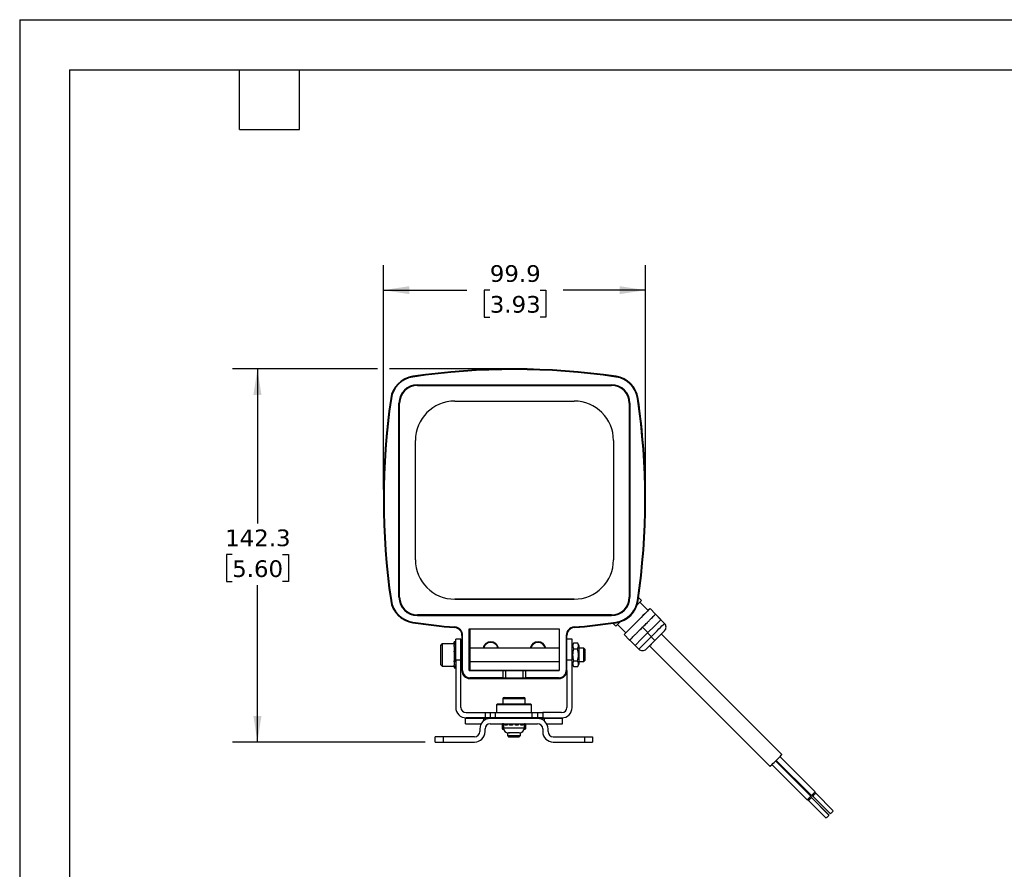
# Model space of a CAD drawing. Header units: millimetres. Extents: x 0 to 838, y 0 to 648.
# Tile 2 of 4: x 0 to 375, y 324 to 648. Entities that reach past the tile are written whole.
import ezdxf

# ---------------------------------------------------------------- set-up
doc = ezdxf.new("R2010")
doc.units = ezdxf.units.MM
doc.header["$LTSCALE"] = 3
doc.linetypes.add('SLD-Solid', pattern=[0])
doc.layers.add('DIMENSIONS', color=140, linetype='SLD-Solid', lineweight=25)
doc.layers.add('TEXT', color=140, linetype='SLD-Solid', lineweight=25)
doc.styles.add('SLDTEXTSTYLE0', font='VERDANA.TTF')
doc.dimstyles.new('SLDDIMSTYLE0', dxfattribs={"dimtxt": 6.474023, "dimasz": 9.906, "dimexe": 0, "dimexo": 0.0625, "dimgap": 1.618506, "dimtad": 0, "dimtih": 1, "dimtoh": 1, "dimrnd": 1e-09, "dimzin": 12, "dimdsep": 46, "dimtxsty": 'SLDTEXTSTYLE0', "dimsah": 1, "dimcen": 0.09, "dimadec": 0, "dimazin": 3, "dimtfac": 1, "dimtofl": 0, "dimtmove": 0, "dimatfit": 3, "dimfxl": 0, "dimfrac": 2, "dimtolj": 1, "dimtzin": 12, "dimarcsym": 0})

# ---------------------------------------------------------------- blocks, each defined once
blk = doc.blocks.new('_D')
at = {"layer": 'DIMENSIONS'}
for p, q in [((138.62, 468.6), (138.62, 554.14)), ((238.55, 468.6), (238.55, 554.14)), ((138.62, 544.61), (170.42, 544.61)), ((179.2, 544.61), (177.02, 544.61)), ((177.02, 544.61), (177.02, 534.32)), ((198.43, 544.61), (200.61, 544.61)), ((200.61, 544.61), (200.61, 534.32)), ((238.55, 544.61), (207.21, 544.61)), ((177.02, 534.32), (179.2, 534.32)), ((200.61, 534.32), (198.43, 534.32))]:
    blk.add_line(p, q, dxfattribs=at)
for points in [[(138.62, 544.61), (148.53, 543.09), (148.53, 546.14)], [(238.55, 544.61), (228.64, 546.14), (228.64, 543.09)]]:
    blk.add_solid(points, dxfattribs=at)
at = {"layer": 'DIMENSIONS', "char_height": 6.35, "attachment_point": 1, "style": 'SLDTEXTSTYLE0'}
for s, insert in [('99.9', (179.2, 554.13)), ('3.93', (179.2, 542.39))]:
    blk.add_mtext(s, dxfattribs=dict(at, insert=insert))
blk = doc.blocks.new('_D_1')
at = {"layer": 'DIMENSIONS'}
for p, q in [((136.34, 514.61), (81.1, 514.61)), ((90.62, 514.61), (90.62, 455.61)), ((184.77, 514.61), (140.91, 514.61)), ((81, 443.87), (78.83, 443.87)), ((78.83, 443.87), (78.83, 433.58)), ((100.24, 443.87), (102.41, 443.87)), ((102.41, 443.87), (102.41, 433.58)), ((78.83, 433.58), (81, 433.58)), ((90.62, 372.34), (90.62, 432.13)), ((102.41, 433.58), (100.24, 433.58)), ((154.57, 372.34), (81.1, 372.34))]:
    blk.add_line(p, q, dxfattribs=at)
for points in [[(90.62, 514.61), (89.1, 504.71), (92.15, 504.71)], [(90.62, 372.34), (92.15, 382.25), (89.1, 382.25)]]:
    blk.add_solid(points, dxfattribs=at)
at = {"layer": 'DIMENSIONS', "char_height": 6.35, "attachment_point": 1, "style": 'SLDTEXTSTYLE0'}
for s, insert in [('142.3', (78.31, 453.38)), ('5.60', (81, 441.64))]:
    blk.add_mtext(s, dxfattribs=dict(at, insert=insert))

msp = doc.modelspace()

# ---------------------------------------------------------------- linework, layer by layer
at = {"color": 7, "linetype": 'SLD-Solid'}
for q in [(0.007, 0.008), (838.207, 647.708)]:
    msp.add_line((0.007, 647.708), q, dxfattribs=at)
for p, q in [((149.862, 511.744), (149.862, 511.78)), ((149.898, 511.496), (149.862, 511.744)), ((227.271, 511.496), (227.307, 511.744)), ((227.307, 511.744), (227.307, 511.78)), ((151.585, 508.575), (225.585, 508.575)), ((151.585, 508.325), (151.585, 508.331)), ((225.585, 508.331), (151.585, 508.331)), ((151.585, 508.325), (225.585, 508.325)), ((225.585, 508.325), (225.585, 508.331)), ((141.422, 503.297), (141.422, 503.333)), ((141.669, 503.26), (141.422, 503.297)), ((235.5, 503.26), (235.748, 503.297)), ((235.748, 503.297), (235.748, 503.333)), ((144.585, 427.575), (144.585, 501.575)), ((144.835, 501.575), (144.835, 501.581)), ((144.835, 427.575), (144.835, 501.575)), ((165.835, 502.325), (211.335, 502.325)), ((232.335, 501.575), (232.335, 501.581)), ((232.335, 501.575), (232.335, 427.575)), ((232.585, 501.575), (232.585, 427.575)), ((150.835, 441.825), (150.835, 487.325)), ((226.335, 487.325), (226.335, 441.825)), ((138.622, 464.823), (138.622, 464.787)), ((238.548, 464.787), (238.548, 464.823)), ((141.669, 426.313), (141.422, 426.277)), ((211.335, 426.825), (165.835, 426.825)), ((165.835, 426.825), (165.835, 426.825)), ((165.835, 426.825), (211.335, 426.825)), ((211.335, 426.825), (211.335, 426.825)), ((235.39, 424.718), (237.033, 426.362)), ((235.5, 426.313), (235.748, 426.277)), ((237.033, 426.362), (235.92, 427.475)), ((237.033, 426.374), (235.921, 427.485)), ((239.558, 422.53), (236.38, 425.708)), ((237.033, 426.362), (237.033, 426.374)), ((225.585, 420.825), (151.585, 420.825)), ((151.585, 420.581), (151.585, 420.575)), ((151.585, 420.581), (225.585, 420.581)), ((225.585, 420.575), (151.585, 420.575)), ((225.585, 420.581), (225.585, 420.575)), ((242.387, 421.115), (240.265, 423.237)), ((242.336, 421.059), (240.499, 419.219)), ((242.336, 421.063), (242.336, 421.059)), ((244.387, 419.008), (242.336, 421.059)), ((244.387, 419.02), (242.34, 421.067)), ((149.898, 418.077), (149.862, 417.83)), ((227.235, 416.564), (226.138, 417.661)), ((227.235, 416.564), (228.859, 418.187)), ((227.307, 417.83), (227.271, 418.077)), ((227.894, 417.223), (231.073, 414.044)), ((239.274, 417.993), (237.437, 416.154)), ((241.937, 416.556), (244.387, 419.008)), ((244.387, 419.014), (244.387, 419.02)), ((245.801, 417.6), (244.387, 419.014)), ((244.387, 419.008), (244.387, 419.014)), ((165.841, 415.972), (165.862, 416.221)), ((168.835, 412.983), (168.585, 412.983)), ((168.585, 412.983), (168.585, 399.575)), ((168.835, 399.575), (168.835, 412.983)), ((171.335, 415.575), (205.585, 415.575)), ((171.335, 399.575), (171.335, 415.575)), ((171.585, 415.575), (171.585, 399.575)), ((205.585, 415.575), (205.585, 399.575)), ((208.335, 412.983), (208.335, 399.575)), ((208.585, 412.983), (208.335, 412.983)), ((208.585, 399.575), (208.585, 412.983)), ((211.307, 416.221), (211.328, 415.972)), ((230.366, 413.337), (232.487, 411.216)), ((234.375, 413.096), (232.538, 411.261)), ((237.437, 416.154), (235.6, 414.319)), ((237.038, 411.657), (239.488, 414.103)), ((237.437, 416.154), (239.488, 414.103)), ((242.156, 411.125), (239.332, 413.948)), ((239.488, 414.103), (241.937, 416.556)), ((290.541, 367.587), (244.579, 413.549)), ((165.585, 409.843), (161.085, 409.843)), ((161.085, 409.843), (161.085, 401.343)), ((166.185, 410.593), (165.585, 410.593)), ((165.585, 410.593), (165.585, 410.542)), ((165.585, 410.542), (166.185, 410.542)), ((165.585, 410.141), (165.585, 410.542)), ((165.585, 410.141), (165.585, 409.372)), ((166.185, 410.141), (165.585, 410.141)), ((165.585, 408.805), (165.585, 409.372)), ((165.585, 409.372), (166.185, 409.372)), ((168.185, 411.593), (166.185, 411.593)), ((166.185, 403.593), (166.185, 411.593)), ((168.185, 403.593), (168.185, 411.593)), ((210.585, 411.593), (208.585, 411.593)), ((210.585, 403.593), (210.585, 411.593)), ((211.26, 410.212), (210.585, 409.043)), ((211.26, 410.212), (212.61, 410.212)), ((213.285, 409.043), (212.61, 410.212)), ((232.538, 411.261), (232.538, 411.265)), ((232.538, 411.261), (234.589, 409.21)), ((234.589, 409.21), (237.038, 411.657)), ((234.591, 409.213), (236.003, 407.802)), ((165.585, 408.805), (165.585, 408.296)), ((165.585, 408.595), (166.185, 408.595)), ((166.185, 408.387), (165.585, 408.387)), ((165.585, 408.296), (165.585, 407.002)), ((166.185, 408.296), (165.585, 408.296)), ((165.585, 407.002), (166.185, 407.002)), ((165.585, 406.791), (165.585, 407.002)), ((165.585, 406.791), (165.585, 405.593)), ((165.585, 406.712), (166.185, 406.712)), ((166.185, 406.532), (165.585, 406.532)), ((165.585, 405.737), (166.185, 405.737)), ((165.585, 405.593), (165.585, 404.184)), ((166.185, 405.593), (165.585, 405.593)), ((168.585, 408.093), (168.185, 408.093)), ((205.585, 408.093), (171.585, 408.093)), ((211.26, 407.903), (212.61, 407.903)), ((213.285, 402.143), (213.285, 409.043)), ((215.094, 408.093), (213.285, 408.093)), ((215.585, 407.602), (215.094, 408.093)), ((215.094, 403.093), (215.094, 408.093)), ((215.585, 403.584), (215.585, 407.602)), ((240.053, 409.024), (286.015, 363.062)), ((165.585, 404.184), (166.185, 404.184)), ((165.585, 404.184), (165.585, 403.295)), ((165.585, 403.648), (166.185, 403.648)), ((165.585, 403.446), (166.185, 403.446)), ((165.585, 402.89), (165.585, 403.295)), ((166.185, 402.89), (165.585, 402.89)), ((165.585, 402.89), (165.585, 401.814)), ((165.585, 401.814), (165.585, 401.727)), ((165.585, 401.814), (166.185, 401.814)), ((165.585, 401.045), (165.585, 401.727)), ((166.185, 403.593), (166.185, 385.593)), ((168.185, 403.593), (166.185, 403.593)), ((168.185, 385.593), (168.185, 403.593)), ((168.185, 403.093), (168.585, 403.093)), ((171.585, 403.093), (205.585, 403.093)), ((210.585, 403.593), (208.585, 403.593)), ((210.585, 385.593), (210.585, 403.593)), ((210.585, 402.143), (211.26, 400.974)), ((211.26, 403.284), (212.61, 403.284)), ((212.61, 400.974), (213.285, 402.143)), ((213.285, 403.093), (215.094, 403.093)), ((215.094, 403.093), (215.585, 403.584)), ((161.085, 401.343), (165.585, 401.343)), ((165.585, 401.045), (165.585, 400.644)), ((166.185, 401.045), (165.585, 401.045)), ((165.585, 400.644), (166.185, 400.644)), ((168.835, 399.575), (168.585, 399.575)), ((171.335, 399.575), (184.335, 399.575)), ((171.585, 399.575), (171.335, 399.575)), ((205.585, 399.606), (171.585, 399.606)), ((184.335, 396.825), (184.335, 399.575)), ((185.335, 399.576), (185.335, 399.592)), ((185.335, 396.826), (185.335, 399.576)), ((191.835, 399.592), (191.835, 399.576)), ((191.835, 399.576), (191.835, 396.826)), ((192.835, 399.575), (192.835, 396.825)), ((192.835, 399.575), (205.585, 399.575)), ((208.335, 399.575), (208.585, 399.575)), ((208.585, 399.575), (208.585, 385.593)), ((212.61, 400.974), (211.26, 400.974)), ((184.335, 396.825), (171.585, 396.825)), ((171.585, 396.825), (171.585, 396.575)), ((171.585, 396.575), (184.335, 396.575)), ((184.335, 396.825), (184.335, 396.575)), ((185.335, 396.826), (185.085, 396.576)), ((191.835, 396.826), (192.085, 396.576)), ((205.585, 396.825), (192.835, 396.825)), ((192.835, 396.825), (192.835, 396.575)), ((192.835, 396.575), (205.585, 396.575)), ((205.585, 396.825), (205.585, 396.575)), ((181.985, 386.843), (181.735, 386.593)), ((181.735, 386.593), (181.735, 383.593)), ((195.035, 386.593), (181.735, 386.593)), ((194.785, 386.843), (181.985, 386.843)), ((184.135, 388.843), (184.135, 386.843)), ((192.635, 388.843), (184.135, 388.843)), ((192.635, 386.843), (192.635, 388.843)), ((195.035, 386.593), (194.785, 386.843)), ((195.035, 383.593), (195.035, 386.593)), ((170.185, 383.593), (177.385, 383.593)), ((177.385, 383.593), (177.385, 381.593)), ((177.385, 383.593), (179.385, 383.593)), ((179.385, 383.593), (179.385, 381.593)), ((179.385, 383.593), (181.385, 383.593)), ((181.385, 381.593), (181.385, 383.593)), ((181.385, 383.593), (195.385, 383.593)), ((195.385, 381.593), (195.385, 383.593)), ((195.385, 383.593), (197.385, 383.593)), ((197.385, 383.593), (197.385, 381.593)), ((197.385, 383.593), (199.385, 383.593)), ((199.385, 383.593), (199.385, 381.593)), ((206.585, 383.593), (199.385, 383.593)), ((169.885, 381.593), (169.885, 381.604)), ((169.885, 379.343), (169.885, 381.343)), ((176.885, 381.343), (169.885, 381.343)), ((169.885, 379.343), (175.921, 379.343)), ((177.385, 381.593), (170.185, 381.593)), ((179.385, 381.343), (176.885, 381.343)), ((176.885, 380.466), (176.885, 381.343)), ((179.385, 381.593), (177.385, 381.593)), ((181.385, 381.593), (179.385, 381.593)), ((197.385, 381.343), (179.385, 381.343)), ((179.385, 379.343), (197.385, 379.343)), ((195.385, 381.593), (181.385, 381.593)), ((181.735, 381.593), (181.985, 381.343)), ((184.085, 379.334), (183.885, 379.134)), ((183.885, 379.134), (183.885, 377.534)), ((183.885, 379.134), (184.385, 379.134)), ((184.385, 379.334), (184.085, 379.334)), ((184.385, 378.843), (184.385, 379.343)), ((184.547, 379.343), (184.547, 378.843)), ((185.02, 378.843), (185.02, 379.343)), ((185.699, 378.843), (185.699, 379.343)), ((185.765, 379.343), (185.765, 378.843)), ((186.723, 378.843), (186.723, 379.343)), ((187.058, 378.843), (187.058, 379.343)), ((187.213, 379.343), (187.213, 378.843)), ((187.815, 379.343), (187.815, 378.843)), ((188.954, 378.843), (188.954, 379.343)), ((189.556, 378.843), (189.556, 379.343)), ((189.711, 378.843), (189.711, 379.343)), ((190.046, 379.343), (190.046, 378.843)), ((191.004, 378.843), (191.004, 379.343)), ((191.071, 378.843), (191.071, 379.343)), ((191.75, 379.343), (191.75, 378.843)), ((192.223, 378.843), (192.223, 379.343)), ((192.385, 379.343), (192.385, 378.843)), ((192.685, 379.334), (192.385, 379.334)), ((192.385, 379.134), (192.885, 379.134)), ((192.885, 379.134), (192.685, 379.334)), ((192.885, 377.534), (192.885, 379.134)), ((194.785, 381.343), (195.035, 381.593)), ((197.385, 381.593), (195.385, 381.593)), ((199.385, 381.593), (197.385, 381.593)), ((199.885, 381.343), (197.385, 381.343)), ((199.385, 381.593), (206.585, 381.593)), ((206.885, 381.343), (199.885, 381.343)), ((199.885, 381.343), (199.885, 380.466)), ((200.849, 379.343), (206.885, 379.343)), ((206.885, 381.604), (206.885, 381.593)), ((206.885, 379.343), (206.885, 381.343)), ((175.385, 377.343), (175.385, 376.343)), ((177.385, 376.343), (177.385, 377.343)), ((183.885, 377.534), (184.085, 377.334)), ((183.885, 377.534), (184.409, 377.534)), ((184.085, 377.334), (184.451, 377.334)), ((184.385, 378.843), (184.385, 377.843)), ((184.547, 378.843), (184.385, 378.843)), ((184.385, 377.843), (192.385, 377.843)), ((185.765, 378.843), (185.02, 378.843)), ((185.885, 375.907), (185.885, 374.834)), ((186.638, 375.843), (186.385, 375.843)), ((188.355, 375.843), (186.668, 375.843)), ((187.815, 378.843), (186.723, 378.843)), ((190.102, 375.843), (188.414, 375.843)), ((190.046, 378.843), (188.954, 378.843)), ((190.385, 375.843), (190.131, 375.843)), ((190.885, 374.834), (190.885, 375.907)), ((191.75, 378.843), (191.004, 378.843)), ((192.385, 378.843), (192.223, 378.843)), ((192.319, 377.334), (192.685, 377.334)), ((192.361, 377.534), (192.885, 377.534)), ((192.385, 377.843), (192.385, 378.843)), ((192.685, 377.334), (192.885, 377.534)), ((199.385, 377.343), (199.385, 376.343)), ((201.385, 376.343), (201.385, 377.343)), ((158.385, 372.343), (158.385, 374.343)), ((161.385, 374.343), (158.385, 374.343)), ((158.385, 372.343), (161.385, 372.343)), ((161.385, 374.343), (161.385, 372.343)), ((173.385, 374.343), (161.385, 374.343)), ((161.385, 372.343), (173.385, 372.343)), ((185.885, 374.834), (186.376, 374.343)), ((185.885, 374.834), (190.885, 374.834)), ((186.376, 374.343), (190.394, 374.343)), ((190.394, 374.343), (190.885, 374.834)), ((203.385, 374.343), (215.385, 374.343)), ((203.385, 372.343), (215.385, 372.343)), ((215.385, 372.343), (215.385, 374.343)), ((215.385, 374.343), (218.385, 374.343)), ((215.385, 372.343), (218.385, 372.343)), ((218.385, 374.343), (218.385, 372.343)), ((301.553, 351.728), (288.119, 365.161)), ((301.622, 351.801), (288.19, 365.233)), ((288.32, 365.362), (301.754, 351.929)), ((303.23, 353.405), (289.796, 366.839)), ((286.704, 363.748), (300.139, 350.313)), ((303.446, 352.914), (303.093, 353.267)), ((310.129, 346.162), (303.411, 352.879)), ((300.245, 350.419), (300.598, 350.066)), ((300.634, 350.101), (307.351, 343.384)), ((301.8, 351.268), (301.447, 351.621)), ((301.839, 351.31), (301.487, 351.662)), ((308.482, 344.515), (301.765, 351.232)), ((301.799, 351.27), (301.839, 351.31)), ((308.521, 344.557), (301.804, 351.275)), ((301.891, 352.065), (302.244, 351.712)), ((302.28, 351.747), (308.997, 345.03)), ((308.481, 344.517), (308.521, 344.557))]:
    msp.add_line(p, q)
at = {"flags": 128}
for points in [[(233.745, 416.726), (233.068, 416.049), (232.406, 415.386), (231.816, 414.794), (231.311, 414.289), (230.905, 413.881), (230.608, 413.583), (230.427, 413.4), (230.366, 413.337), (230.427, 413.396), (230.608, 413.576), (230.905, 413.872), (231.311, 414.276), (231.816, 414.78), (232.406, 415.369), (233.068, 416.031), (233.786, 416.748), (234.541, 417.502), (235.316, 418.277), (236.09, 419.051), (236.845, 419.807), (237.563, 420.525), (238.225, 421.188), (238.816, 421.78), (239.32, 422.285), (239.726, 422.692), (240.023, 422.991), (240.204, 423.174), (240.265, 423.237), (240.265, 423.237)], [(231.073, 414.044), (231.088, 414.059), (231.21, 414.179), (231.45, 414.417), (231.801, 414.767), (232.253, 415.218), (232.793, 415.757), (233.406, 416.369), (234.073, 417.036), (234.777, 417.739), (235.496, 418.458), (236.209, 419.172), (236.897, 419.861), (237.54, 420.504), (238.119, 421.083), (238.617, 421.582), (239.019, 421.986), (239.316, 422.284), (239.497, 422.467), (239.558, 422.53)], [(240.265, 423.237), (240.204, 423.177), (240.023, 422.998), (239.726, 422.702), (239.32, 422.297), (238.816, 421.794), (238.225, 421.205), (237.563, 420.543), (236.845, 419.826), (236.827, 419.808)], [(240.499, 419.219), (240.854, 419.575), (241.179, 419.9), (241.469, 420.192), (241.724, 420.447), (241.939, 420.663), (242.114, 420.839), (242.247, 420.973), (242.336, 421.063)], [(235.6, 414.319), (236.044, 414.763), (236.502, 415.22), (236.967, 415.685), (237.437, 416.155), (237.907, 416.625), (238.372, 417.091), (238.829, 417.548), (239.274, 417.993)], [(236.003, 407.802), (236.019, 407.817), (236.145, 407.942), (236.395, 408.19), (236.761, 408.555), (237.235, 409.027), (237.803, 409.594), (238.452, 410.242), (239.165, 410.954), (239.922, 411.711), (240.704, 412.493), (241.492, 413.281), (242.265, 414.054), (243.002, 414.792), (243.685, 415.475), (244.295, 416.087), (244.818, 416.611), (245.24, 417.034), (245.549, 417.344), (245.737, 417.535), (245.801, 417.6)], [(239.274, 417.993), (239.438, 418.157), (239.598, 418.318), (239.757, 418.476), (239.912, 418.631), (240.064, 418.784), (240.212, 418.933), (240.357, 419.078), (240.499, 419.219)], [(232.538, 411.265), (232.627, 411.353), (232.76, 411.485), (232.935, 411.659), (233.15, 411.874), (233.405, 412.127), (233.695, 412.417), (234.02, 412.741), (234.375, 413.096)], [(234.375, 413.096), (234.516, 413.237), (234.661, 413.382), (234.81, 413.53), (234.962, 413.682), (235.117, 413.837), (235.275, 413.995), (235.436, 414.156), (235.6, 414.319)], [(240.716, 409.683), (240.39, 409.358), (240.168, 409.137), (240.062, 409.032), (240.077, 409.048), (240.213, 409.185), (240.462, 409.436), (240.812, 409.786), (241.242, 410.217), (241.73, 410.705), (242.25, 411.225), (242.774, 411.749), (243.272, 412.247), (243.719, 412.694), (244.091, 413.064), (244.367, 413.339), (244.532, 413.503), (244.578, 413.548), (244.502, 413.471), (244.308, 413.276), (244.006, 412.974), (243.614, 412.581), (243.151, 412.118), (242.644, 411.61), (242.119, 411.085), (241.604, 410.57), (241.128, 410.095), (240.716, 409.683)], [(185.335, 399.592), (185.429, 399.594), (185.707, 399.595), (186.152, 399.596), (186.739, 399.596), (187.432, 399.597), (188.193, 399.597), (188.976, 399.597), (189.737, 399.597), (190.431, 399.596), (191.017, 399.596), (191.462, 399.595), (191.74, 399.594), (191.835, 399.592)], [(185.101, 396.593), (185.172, 396.594), (185.431, 396.595), (185.848, 396.596), (186.403, 396.596), (187.066, 396.597), (187.806, 396.597), (188.585, 396.598), (189.364, 396.597), (190.103, 396.597), (190.767, 396.596), (191.321, 396.596), (191.738, 396.595), (191.997, 396.594), (192.085, 396.592)], [(185.335, 396.842), (185.429, 396.844), (185.707, 396.845), (186.152, 396.846), (186.739, 396.846), (187.432, 396.847), (188.193, 396.847), (188.976, 396.847), (189.737, 396.847), (190.431, 396.846), (191.017, 396.846), (191.462, 396.845), (191.74, 396.844), (191.835, 396.842)], [(286.678, 363.721), (287.09, 364.133), (287.566, 364.608), (288.081, 365.123), (288.606, 365.648), (289.113, 366.156), (289.576, 366.619), (289.968, 367.012), (290.27, 367.314), (290.464, 367.509), (290.54, 367.586), (290.541, 367.587)], [(301.551, 351.729), (301.566, 351.744), (301.622, 351.801), (301.622, 351.801)], [(307.351, 343.384), (307.394, 343.426), (307.517, 343.549)], [(308.997, 345.03), (309.04, 345.073), (309.163, 345.195)]]:
    msp.add_lwpolyline(points, dxfattribs=at)
for centre, radius, start, end in [((188.585, 248.386), 266.225, 81.63663, 98.36337), ((188.585, 248.35), 266.225, 81.63663, 98.36337), ((188.585, 248.349), 265.975, 81.63663, 98.36337), ((151.317, 501.886), 10, 98.36335, 171.68292), ((151.317, 501.85), 10, 98.36335, 171.68292), ((151.317, 501.85), 9.75, 98.36335, 171.68292), ((225.853, 501.85), 9.75, 8.31708, 81.63665), ((225.853, 501.886), 10, 8.31708, 81.63665), ((225.853, 501.85), 10, 8.31708, 81.63665), ((151.585, 501.575), 7, 89.99997, 179.99997), ((151.585, 501.581), 6.75, 89.99997, 179.99997), ((151.585, 501.575), 6.75, 89.99997, 179.99997), ((225.585, 501.575), 7, 0.00003, 90.00003), ((225.585, 501.581), 6.75, 0.00003, 90.00003), ((225.585, 501.575), 6.75, 0.00003, 90.00003), ((404.846, 464.823), 266.224, 171.68294, 180), ((404.846, 464.787), 266.224, 171.68294, 188.31706), ((404.846, 464.787), 265.974, 171.68294, 188.31706), ((-27.677, 464.787), 265.974, 351.68294, 8.31706), ((-27.677, 464.823), 266.224, 0, 8.31706), ((-27.677, 464.787), 266.224, 351.68294, 8.31706), ((165.835, 487.325), 15, 89.99997, 179.99997), ((211.335, 487.325), 15, 0.00003, 90.00003), ((165.835, 441.825), 15, 180.00003, 270.00003), ((165.835, 441.825), 15, 180.00003, 270.00003), ((211.335, 441.825), 15, 269.99997, 359.99997), ((211.335, 441.825), 15, 269.99997, 359.99997), ((151.317, 427.724), 10, 188.31708, 261.63665), ((151.317, 427.724), 9.75, 188.31708, 261.63665), ((151.585, 427.581), 7, 180.00003, 270.00003), ((151.585, 427.575), 7, 180.00003, 270.00003), ((151.585, 427.575), 6.75, 180.00003, 270.00003), ((225.585, 427.581), 7, 269.99997, 359.99997), ((225.585, 427.575), 7, 269.99997, 359.99997), ((225.585, 427.575), 6.75, 269.99997, 359.99997), ((225.853, 427.724), 9.75, 278.36335, 351.68292), ((225.853, 427.724), 10, 278.36335, 351.68292), ((241.371, 422.051), 1.381, 314.31455, 317.33827), ((188.585, 681.224), 266.225, 261.63663, 265.09923), ((188.585, 681.224), 265.975, 261.63663, 265.09923), ((188.585, 681.224), 265.975, 274.90077, 278.36337), ((188.585, 681.224), 266.225, 274.90077, 278.36337), ((244.387, 416.186), 2, 314.99994, 45.00002), ((165.585, 412.983), 3, 0.00003, 85.09926), ((165.585, 412.983), 3.25, 0.00003, 85.09926), ((211.585, 412.983), 3.25, 94.90074, 179.99997), ((211.585, 412.983), 3, 94.90074, 179.99997), ((161.085, 409.343), 0.5, 90, 180), ((179.585, 407.606), 3, 9.35137, 170.64863), ((179.585, 407.606), 2.75, 10.2024, 169.7976), ((197.585, 407.606), 3, 9.35137, 170.64863), ((197.585, 407.606), 2.75, 10.2024, 169.7976), ((231.195, 412.598), 1.892, 313.08997, 315.23302), ((13.885, 637.981), 321.826, 314.822, 315.17807), ((3.939, 648.007), 335.945, 314.822, 315.17807), ((5.547, 649.612), 335.945, 314.822, 315.17807), ((237.417, 409.216), 2, 225.00005, 315.00006), ((161.085, 401.843), 0.5, 180, 270), ((171.585, 399.575), 3, 180.00003, 270.00003), ((171.585, 399.575), 2.75, 180.00003, 270.00003), ((184.585, 569.038), 169.463, 269.91547, 270.25358), ((192.585, 569.038), 169.463, 269.74642, 270.08453), ((205.585, 399.575), 2.75, 269.99997, 359.99997), ((205.585, 399.575), 3, 269.99997, 359.99997), ((184.585, 566.288), 169.463, 269.91547, 270.25358), ((184.522, 523.672), 127.097, 269.91547, 270.25358), ((192.585, 566.288), 169.463, 269.74642, 270.08453), ((192.647, 523.672), 127.097, 269.74642, 270.08453), ((184.635, 388.843), 0.5, 90, 180), ((192.135, 388.843), 0.5, 0, 90), ((170.185, 385.593), 4, 180, 270), ((170.185, 385.593), 2, 180, 270), ((206.585, 385.593), 2, 270, 0), ((206.585, 385.593), 4, 270, 0), ((179.385, 377.343), 4, 90, 180), ((179.385, 377.343), 2, 90, 180), ((197.385, 377.343), 4, 0, 90), ((197.385, 377.343), 2, 0, 90), ((173.385, 376.343), 4, 270, 0), ((173.385, 376.343), 2, 270, 0), ((186.385, 377.843), 2, 180, 270), ((190.385, 377.843), 2, 270, 360), ((203.385, 376.343), 4, 180, 270), ((203.385, 376.343), 2, 180, 270), ((211.897, 438.218), 105.555, 314.60179, 315.10926), ((64.944, 590.215), 335.945, 314.822, 315.17807), ((109.416, 545.743), 273.552, 314.822, 315.17807), ((73.282, 578.584), 321.826, 314.822, 315.17807), ((107.77, 544.096), 273.552, 314.822, 315.17807), ((136.357, 518.818), 244.963, 314.86497, 315.18454), ((134.711, 517.171), 244.963, 314.86497, 315.18454)]:
    msp.add_arc(centre, radius, start, end)
for points, knots in [([(245.801, 414.771), (245.801, 414.775), (244.239, 413.217), (240.393, 409.371), (238.831, 407.806), (238.831, 407.802)], [0, 0, 0, 0, 0.5, 0.5, 1, 1, 1, 1]), ([(160.585, 401.843), (160.585, 401.843), (160.585, 403.523), (160.585, 407.663), (160.585, 409.343), (160.585, 409.343)], [0, 0, 0, 0, 0.5, 0.5, 1, 1, 1, 1]), ([(211.26, 407.903), (211.042, 408.28), (210.903, 408.662), (210.902, 409.251), (210.936, 409.448), (211.061, 409.833), (211.151, 410.023), (211.26, 410.212)], [0, 0, 0, 0, 0.5, 0.5, 0.75, 0.75, 1, 1, 1, 1]), ([(212.61, 407.903), (212.828, 408.28), (212.967, 408.662), (212.967, 409.251), (212.933, 409.448), (212.809, 409.833), (212.719, 410.023), (212.61, 410.212)], [0, 0, 0, 0, 0.5, 0.5, 0.75, 0.75, 1, 1, 1, 1]), ([(211.26, 403.284), (211.042, 404.038), (210.903, 404.803), (210.902, 405.981), (210.936, 406.374), (211.061, 407.144), (211.151, 407.525), (211.26, 407.903)], [0, 0, 0, 0, 0.5, 0.5, 0.75, 0.75, 1, 1, 1, 1]), ([(212.61, 403.284), (212.828, 404.038), (212.967, 404.803), (212.967, 405.981), (212.933, 406.374), (212.809, 407.144), (212.719, 407.525), (212.61, 407.903)], [0, 0, 0, 0, 0.5, 0.5, 0.75, 0.75, 1, 1, 1, 1]), ([(211.26, 400.974), (211.042, 401.351), (210.903, 401.734), (210.902, 402.323), (210.936, 402.519), (211.061, 402.905), (211.151, 403.095), (211.26, 403.284)], [0, 0, 0, 0, 0.5, 0.5, 0.75, 0.75, 1, 1, 1, 1]), ([(212.61, 400.974), (212.828, 401.351), (212.967, 401.734), (212.967, 402.323), (212.933, 402.519), (212.809, 402.905), (212.719, 403.095), (212.61, 403.284)], [0, 0, 0, 0, 0.5, 0.5, 0.75, 0.75, 1, 1, 1, 1]), ([(184.635, 389.343), (184.635, 389.343), (185.03, 389.343), (186.436, 389.343), (187.39, 389.343), (189.379, 389.343), (190.333, 389.343), (191.74, 389.343), (192.135, 389.343), (192.135, 389.343)], [0, 0, 0, 0, 0.25, 0.25, 0.5, 0.5, 0.75, 0.75, 1, 1, 1, 1])]:
    msp.add_open_spline(points, degree=3, knots=knots)
for points in [[(186.638, 375.843), (186.648, 375.843), (186.658, 375.843), (186.668, 375.843)], [(186.638, 375.843), (186.638, 375.843), (186.638, 375.843), (186.638, 375.843)], [(188.355, 375.843), (188.365, 375.843), (188.375, 375.843), (188.385, 375.843)], [(188.385, 375.843), (188.395, 375.843), (188.404, 375.843), (188.414, 375.843)], [(190.102, 375.843), (190.112, 375.843), (190.121, 375.843), (190.131, 375.843)], [(190.131, 375.843), (190.131, 375.843), (190.131, 375.843), (190.131, 375.843)]]:
    msp.add_open_spline(points, degree=3)
at = {"layer": 'TEXT'}
for p, q in [((19.05, 628.65), (819.15, 628.65)), ((19.05, 628.65), (19.05, 19.05)), ((83.82, 605.79), (83.82, 628.65)), ((106.68, 605.79), (106.68, 628.65)), ((83.82, 605.79), (106.68, 605.79))]:
    msp.add_line(p, q, dxfattribs=at)

# ---------------------------------------------------------------- dimensions: what is measured, and where the dimension line sits
at = {"layer": 'DIMENSIONS'}
for base, p1, p2, angle, picture, middle in [((238.548, 544.611), (138.622, 464.787), (238.548, 464.787), 0, '_D', (188.815, 544.611)), ((90.622, 372.343), (188.585, 514.611), (158.385, 372.343), 90, '_D_1', (90.622, 443.868))]:
    dim = msp.add_linear_dim(base=base, p1=p1, p2=p2, angle=angle, dimstyle='SLDDIMSTYLE0', dxfattribs=at)
    dim.commit()
    dim.dimension.update_dxf_attribs({"geometry": picture, "text_midpoint": middle, "dimtype": 160})

doc.saveas('drawing.dxf')
